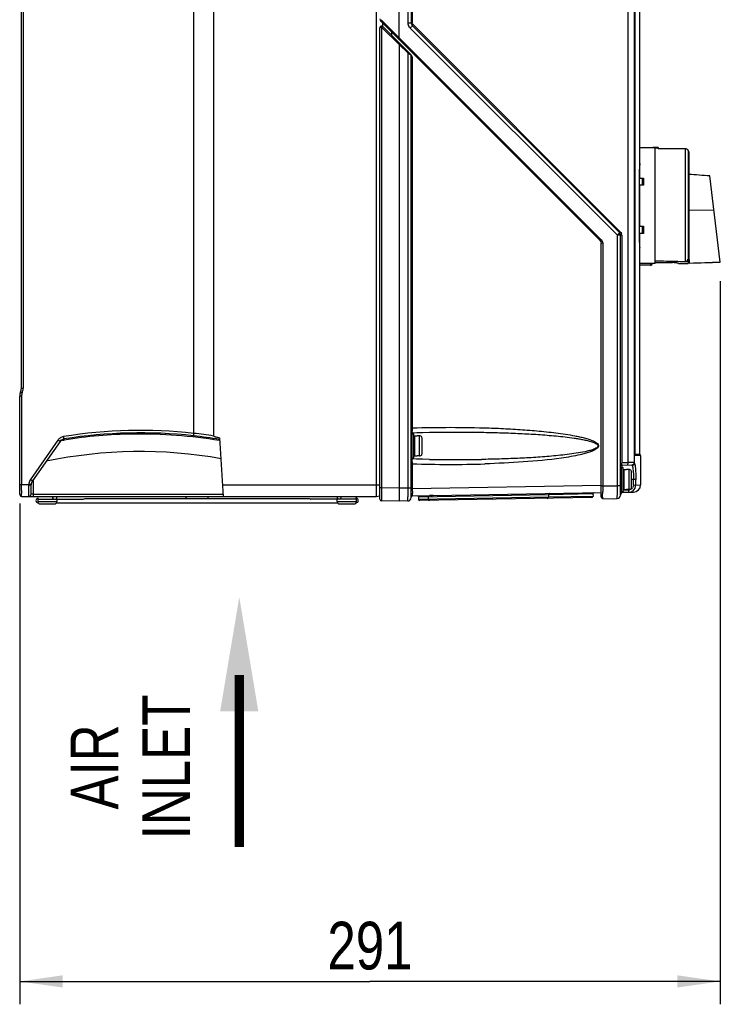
# Model space of a CAD drawing. Header units: inches. Extents: x 0 to 117, y 0 to 83.
# Tile 17 of 69: x 48 to 59, y 19 to 35. Entities that reach past the tile are written whole.
import ezdxf

# ---------------------------------------------------------------- set-up
doc = ezdxf.new("R2010")
doc.units = ezdxf.units.IN
doc.header["$LTSCALE"] = 6.431102
doc.header["$MEASUREMENT"] = 0
doc.layers.get('0').update_dxf_attribs({"linetype": 'CONTINUOUS'})
doc.styles.get("Standard").update_dxf_attribs({"font": 'txt', "width": 0.8})
doc.styles.add('TEXTSTYLE_5', font='txt', dxfattribs={"width": 0.8})
doc.dimstyles.new('DIMSTYLE_1', dxfattribs={"dimtxt": 0.78125, "dimasz": 0.7, "dimexe": 0.18, "dimexo": 0.0625, "dimgap": 0.09, "dimtad": 1, "dimdec": 0, "dimzin": 4, "dimdsep": 46, "dimtxsty": 'STANDARD', "dimblk": '_FILLED', "dimblk1": '_FILLED', "dimblk2": '_FILLED', "dimcen": 0.09, "dimadec": 0, "dimazin": 0, "dimtfac": 1, "dimtdec": 0, "dimtofl": 0, "dimtmove": 0, "dimatfit": 3, "dimldrblk": '_FILLED', "dimfxl": 1, "dimtolj": 1, "dimtzin": 4, "dimarcsym": 0})

# ---------------------------------------------------------------- blocks, each defined once
blk = doc.blocks.new('_FILLED')
at = {"color": 0, "linetype": 'BYBLOCK'}
blk.add_solid([(0, 0), (-1, 0.143), (-1, -0.143)], dxfattribs=at)
blk = doc.blocks.new('*D6')
at = {"color": 7, "linetype": 'CONTINUOUS'}
for p, q in [((59.009, 31.101), (59.009, 19.264)), ((47.548, 27.463), (47.548, 19.264)), ((47.548, 19.639), (53.278, 19.639)), ((59.009, 19.639), (53.278, 19.639))]:
    blk.add_line(p, q, dxfattribs=at)
at = {"color": 7, "linetype": 'CONTINUOUS', "xscale": 0.7, "yscale": 0.7, "zscale": 0.7, "rotation": 180}
blk.add_blockref('_FILLED', (47.548, 19.639), dxfattribs=at)
at = {"color": 7, "linetype": 'CONTINUOUS', "xscale": 0.7, "yscale": 0.7, "zscale": 0.7}
blk.add_blockref('_FILLED', (59.009, 19.639), dxfattribs=at)
at = {"color": 7, "linetype": 'CONTINUOUS', "insert": (53.278, 20.616), "char_height": 0.7812, "width": 1.875, "attachment_point": 2, "line_spacing_factor": 0.9}
blk.add_mtext('291', dxfattribs=at)
blk = doc.blocks.new('SYMBOL_1_BL2', base_point=(51.14, 23.887))
at = {"color": 7, "linetype": 'CONTINUOUS', "const_width": 0.15}
blk.add_lwpolyline([(51.14, 24.653), (51.14, 21.84)], dxfattribs=at)
at = {"color": 7, "linetype": 'CONTINUOUS'}
blk.add_solid([(51.452, 24.059), (51.14, 25.934), (50.827, 24.059)], dxfattribs=at)

msp = doc.modelspace()

# ---------------------------------------------------------------- linework, layer by layer
at = {"color": 7, "linetype": 'CONTINUOUS'}
for p, q in [((53.953, 53.052), (53.953, 35.33)), ((53.756, 35.087), (53.756, 52.907)), ((53.902, 35.33), (53.902, 52.895)), ((53.383, 27.767), (53.383, 52.775)), ((57.5, 28.133), (57.5, 52.589)), ((57.603, 28.125), (57.603, 52.589)), ((50.394, 28.611), (50.394, 51.428)), ((50.721, 28.567), (50.721, 51.481)), ((47.575, 29.35), (47.575, 51.083)), ((47.604, 51.083), (47.604, 29.35)), ((57.614, 28.274), (57.614, 45.032)), ((57.693, 32.791), (57.693, 43.641)), ((53.97, 40.395), (53.97, 35.33)), ((57.046, 31.767), (53.459, 35.355)), ((53.756, 35.085), (53.472, 35.369)), ((53.481, 35.333), (53.481, 35.271)), ((53.902, 35.33), (53.953, 35.33)), ((57.373, 31.912), (53.982, 35.302)), ((53.441, 27.534), (53.441, 35.252)), ((53.468, 35.259), (53.468, 27.723)), ((53.474, 35.257), (53.756, 34.975)), ((53.488, 35.271), (53.951, 34.808)), ((53.606, 35.154), (53.619, 35.154)), ((53.638, 35.127), (53.638, 35.175)), ((53.936, 35.247), (57.327, 31.856)), ((53.971, 35.288), (57.361, 31.898)), ((57.063, 31.781), (53.756, 35.087)), ((53.756, 34.978), (53.902, 34.833)), ((53.756, 34.975), (53.756, 27.718)), ((53.902, 27.72), (53.902, 34.833)), ((53.909, 34.827), (53.902, 34.833)), ((53.923, 34.818), (53.909, 34.827)), ((53.953, 34.798), (53.923, 34.818)), ((53.953, 27.563), (53.953, 34.798)), ((53.953, 34.798), (53.961, 34.783)), ((53.961, 34.783), (53.97, 34.764)), ((53.97, 34.764), (53.97, 28.7)), ((57.693, 33.291), (57.945, 33.291)), ((57.945, 33.283), (57.693, 33.283)), ((57.885, 33.287), (57.841, 33.284)), ((57.973, 33.29), (57.929, 33.289)), ((57.945, 31.393), (57.945, 33.283)), ((57.964, 33.282), (57.945, 33.282)), ((57.973, 33.282), (57.964, 33.282)), ((57.973, 33.29), (57.973, 33.282)), ((57.993, 33.291), (57.976, 33.29)), ((57.993, 33.291), (57.993, 33.27)), ((58.441, 33.27), (57.993, 33.27)), ((58.441, 31.425), (58.441, 33.27)), ((58.468, 33.259), (58.477, 33.259)), ((58.477, 33.259), (58.477, 33.246)), ((58.481, 33.244), (58.481, 31.394)), ((58.493, 33.228), (58.481, 33.228)), ((58.493, 33.228), (58.493, 31.454)), ((57.685, 31.738), (57.685, 32.938)), ((57.693, 32.791), (57.752, 32.791)), ((57.732, 32.791), (57.732, 32.673)), ((57.752, 32.791), (57.752, 32.673)), ((59.009, 31.414), (58.836, 32.825)), ((57.752, 32.673), (57.693, 32.673)), ((57.693, 32.003), (57.693, 32.673)), ((58.493, 32.266), (58.904, 32.268)), ((57.693, 32.003), (57.752, 32.003)), ((57.732, 32.003), (57.732, 31.885)), ((57.752, 32.003), (57.752, 31.885)), ((57.396, 31.856), (57.327, 31.856)), ((57.327, 27.753), (57.327, 31.856)), ((57.378, 27.602), (57.378, 31.856)), ((57.396, 31.856), (57.396, 28.133)), ((57.752, 31.885), (57.693, 31.885)), ((57.693, 28.27), (57.693, 31.885)), ((57.086, 31.726), (57.063, 31.726)), ((57.063, 27.564), (57.063, 31.726)), ((57.086, 31.726), (57.086, 27.753)), ((58.508, 31.448), (58.481, 31.448)), ((58.508, 31.454), (58.493, 31.454)), ((58.508, 31.393), (58.508, 31.454)), ((57.945, 31.393), (57.693, 31.393)), ((57.867, 31.362), (57.693, 31.362)), ((57.867, 31.393), (57.867, 31.362)), ((58.323, 31.393), (58.481, 31.393)), ((59.009, 31.411), (58.508, 31.393)), ((47.575, 29.35), (47.604, 29.35)), ((47.577, 29.221), (47.548, 29.221)), ((47.548, 27.608), (47.548, 29.221)), ((47.577, 29.221), (47.577, 27.775)), ((50.882, 27.578), (50.824, 28.537)), ((53.965, 28.604), (53.993, 28.604)), ((53.965, 28.604), (53.965, 28.21)), ((53.971, 28.629), (53.971, 28.649)), ((53.973, 28.621), (53.973, 28.604)), ((53.993, 28.21), (53.993, 28.603)), ((54.004, 28.572), (54.052, 28.572)), ((54.004, 28.572), (54.004, 28.242)), ((54.052, 28.571), (54.052, 28.572)), ((54.091, 28.571), (54.052, 28.571)), ((54.091, 28.243), (54.091, 28.571)), ((54.13, 28.282), (54.13, 28.531)), ((54.139, 28.626), (54.251, 28.628)), ((48.174, 28.501), (47.723, 27.856)), ((48.207, 28.478), (47.756, 27.834)), ((48.26, 28.499), (48.275, 28.502)), ((48.272, 28.519), (48.271, 28.517)), ((50.827, 28.491), (50.817, 28.493)), ((50.825, 28.511), (50.82, 28.512)), ((53.965, 28.21), (53.993, 28.21)), ((53.973, 28.21), (53.973, 28.192)), ((54.004, 28.241), (54.052, 28.241)), ((54.091, 28.243), (54.052, 28.243)), ((54.052, 28.241), (54.052, 28.243)), ((57.614, 28.274), (57.614, 28.274)), ((57.614, 28.27), (57.693, 28.27)), ((57.615, 28.258), (57.699, 28.258)), ((57.705, 28.246), (57.618, 28.246)), ((57.705, 28.246), (57.705, 27.766)), ((53.97, 28.114), (53.953, 28.114)), ((53.97, 28.114), (53.97, 27.705)), ((54.041, 28.19), (53.972, 28.192)), ((57.39, 28.052), (57.418, 28.052)), ((57.39, 28.052), (57.39, 27.659)), ((57.396, 28.133), (57.5, 28.133)), ((57.398, 28.092), (57.565, 28.097)), ((57.398, 28.092), (57.398, 28.052)), ((57.418, 27.659), (57.418, 28.052)), ((57.603, 28.136), (57.5, 28.134)), ((57.566, 28.097), (57.565, 28.097)), ((57.565, 28.086), (57.565, 28.097)), ((57.611, 28.099), (57.614, 28.084)), ((57.43, 28.021), (57.477, 28.021)), ((57.43, 28.021), (57.43, 27.69)), ((57.477, 28.02), (57.477, 28.021)), ((57.516, 28.02), (57.477, 28.02)), ((57.516, 27.691), (57.516, 28.02)), ((57.556, 27.731), (57.556, 27.98)), ((47.548, 27.775), (47.695, 27.775)), ((47.577, 27.714), (47.577, 27.775)), ((47.708, 27.774), (47.695, 27.775)), ((47.733, 27.617), (47.734, 27.767)), ((47.772, 27.617), (47.775, 27.861)), ((50.871, 27.767), (53.441, 27.767)), ((57.063, 27.759), (53.97, 27.705)), ((57.063, 27.751), (57.086, 27.751)), ((57.086, 27.753), (57.327, 27.753)), ((57.086, 27.751), (57.086, 27.727)), ((57.086, 27.727), (57.086, 27.704)), ((57.327, 27.755), (57.378, 27.755)), ((57.628, 27.856), (57.556, 27.856)), ((57.59, 27.765), (57.59, 27.856)), ((57.59, 27.765), (57.705, 27.766)), ((57.628, 27.766), (57.628, 27.856)), ((47.577, 27.677), (47.577, 27.714)), ((47.577, 27.578), (53.382, 27.578)), ((47.772, 27.617), (50.88, 27.617)), ((47.772, 27.578), (47.772, 27.617)), ((53.382, 27.578), (53.441, 27.586)), ((53.441, 27.723), (53.468, 27.723)), ((53.468, 27.723), (53.756, 27.718)), ((53.468, 27.723), (53.468, 27.7)), ((53.468, 27.7), (53.468, 27.678)), ((53.468, 27.678), (53.468, 27.656)), ((53.468, 27.656), (53.468, 27.596)), ((53.468, 27.596), (53.468, 27.562)), ((53.756, 27.717), (53.902, 27.72)), ((53.902, 27.72), (53.953, 27.72)), ((53.953, 27.705), (53.97, 27.705)), ((53.973, 27.587), (54.252, 27.592)), ((56.198, 27.606), (54.071, 27.569)), ((54.071, 27.569), (54.072, 27.53)), ((56.198, 27.567), (54.072, 27.53)), ((54.229, 27.572), (54.23, 27.533)), ((54.269, 27.592), (54.252, 27.592)), ((54.269, 27.592), (54.3, 27.593)), ((54.314, 27.593), (54.269, 27.592)), ((54.314, 27.593), (57.063, 27.641)), ((56.198, 27.606), (56.198, 27.567)), ((56.926, 27.619), (56.199, 27.606)), ((56.927, 27.58), (56.199, 27.567)), ((56.926, 27.619), (56.927, 27.58)), ((57.086, 27.704), (57.086, 27.681)), ((57.086, 27.681), (57.086, 27.66)), ((57.39, 27.659), (57.418, 27.659)), ((57.421, 27.685), (57.512, 27.687)), ((57.421, 27.646), (57.589, 27.649)), ((57.43, 27.69), (57.477, 27.69)), ((57.516, 27.691), (57.477, 27.691)), ((57.477, 27.69), (57.477, 27.691)), ((47.842, 27.535), (48.59, 27.535)), ((47.842, 27.535), (47.842, 27.496)), ((47.842, 27.496), (48.157, 27.496)), ((47.847, 27.476), (47.847, 27.476)), ((47.881, 27.456), (48.118, 27.456)), ((48.151, 27.476), (52.747, 27.476)), ((48.157, 27.535), (48.157, 27.496)), ((48.627, 27.547), (52.272, 27.547)), ((52.292, 27.54), (52.299, 27.537)), ((53.057, 27.535), (52.308, 27.535)), ((52.742, 27.496), (52.742, 27.535)), ((52.742, 27.496), (53.057, 27.496)), ((52.781, 27.456), (53.017, 27.456)), ((53.052, 27.476), (53.051, 27.476)), ((53.057, 27.496), (53.057, 27.535)), ((53.468, 27.562), (53.468, 27.548)), ((53.468, 27.548), (53.468, 27.511)), ((53.468, 27.511), (53.468, 27.508)), ((53.468, 27.508), (53.468, 27.506)), ((53.756, 27.501), (53.468, 27.506)), ((53.895, 27.504), (53.756, 27.501)), ((56.908, 27.56), (54.092, 27.51)), ((57.083, 27.545), (57.26, 27.542)), ((57.085, 27.561), (57.084, 27.545)), ((57.26, 27.542), (57.32, 27.543))]:
    msp.add_line(p, q, dxfattribs=at)
for points in [[(53.468, 35.259), (53.469, 35.259), (53.47, 35.259), (53.471, 35.259), (53.471, 35.259), (53.472, 35.259), (53.473, 35.258), (53.473, 35.258), (53.474, 35.258), (53.474, 35.257)], [(53.953, 28.602), (53.954, 28.605), (53.955, 28.609), (53.956, 28.612), (53.958, 28.615), (53.961, 28.618), (53.964, 28.619), (53.968, 28.621), (53.971, 28.621), (53.972, 28.621)], [(53.972, 28.621), (54.042, 28.624), (54.139, 28.626)], [(48.206, 28.476), (48.207, 28.478), (48.21, 28.482), (48.213, 28.486), (48.217, 28.489), (48.22, 28.493), (48.224, 28.496), (48.228, 28.499), (48.232, 28.502), (48.236, 28.504), (48.239, 28.506), (48.243, 28.508), (48.247, 28.51), (48.25, 28.511), (48.253, 28.512), (48.255, 28.513), (48.257, 28.513), (48.258, 28.514)], [(53.964, 28.194), (53.961, 28.196), (53.958, 28.198), (53.956, 28.201), (53.955, 28.205), (53.954, 28.208)], [(57.616, 28.252), (57.616, 28.252), (57.616, 28.253), (57.615, 28.254), (57.615, 28.255), (57.615, 28.257), (57.615, 28.259), (57.615, 28.261), (57.614, 28.263), (57.614, 28.265), (57.614, 28.268), (57.614, 28.271), (57.614, 28.274)], [(53.972, 28.192), (53.971, 28.192), (53.968, 28.193), (53.964, 28.194)], [(54.251, 28.185), (54.138, 28.187), (54.041, 28.19)]]:
    msp.add_lwpolyline(points, dxfattribs=at)
for centre, radius, start, end in [((53.5, 35.397), 0.0591, 180, 225), ((54.012, 35.33), 0.0591, 180, 225), ((53.469, 35.252), 0.0276, 45, 180), ((53.619, 35.174), 0.0197, 271.5, 360), ((54.02, 35.331), 0.119, 214.982, 224.9834), ((53.934, 34.798), 0.0197, 0, 45), ((57.953, 34.237), 0.947, 271.185, 271.3854), ((57.953, 34.23), 0.947, 271.195, 272.386), ((58.441, 33.231), 0.0391, 73.2723, 89.944), ((58.441, 33.23), 0.0403, 23.301, 39.8135), ((68.264, 32.356), 10.594, 176.5783, 176.8489), ((67.906, 32.378), 10.235, 176.3655, 176.5798), ((47.349, -125.127), 158.37, 85.84051, 85.96495), ((57.004, 31.726), 0.0591, 0, 45), ((57.006, 31.725), 0.0793, 30.0794, 44.9765), ((57.007, 31.726), 0.0782, 25.0146, 30.0351), ((57.319, 31.856), 0.0591, 0, 45), ((57.316, 31.856), 0.0793, 5.1282, 19.9285), ((57.318, 31.856), 0.078, 0.0102, 5.1106), ((57.008, 31.726), 0.078, 0.0102, 5.1205), ((68.333, 32.324), 10.664, 183.152, 183.421), ((68.064, 32.308), 10.394, 183.4221, 183.6328), ((58.439, 31.465), 0.0417, 342.0956, 359.9934), ((57.867, 31.393), 0.0315, 270, 360), ((47.418, 29.35), 0.157, 335.8531, 360), ((47.416, 29.35), 0.188, 338.6029, 357.2503), ((47.419, 29.35), 0.185, 357.3105, 0.0341), ((47.705, 29.221), 0.157, 155.8532, 180), ((47.703, 29.222), 0.126, 155.8157, 180.022), ((47.419, 29.349), 0.185, 335.8175, 338.5423), ((56.047, 28.681), 2.076, 179.4706, 180.3534), ((48.287, 28.422), 0.138, 99.189, 124.6291), ((49.524, 20.704), 7.955, 83.7197, 99.1074), ((49.524, 20.703), 7.916, 83.7143, 99.0993), ((49.52, 20.714), 7.887, 90.8417, 99.079), ((49.518, 20.708), 7.892, 80.5251, 90.8262), ((49.509, 20.654), 7.966, 80.5302, 83.6433), ((49.405, 19.909), 8.758, 81.3586, 83.512), ((55.478, 28.676), 1.508, 180.2906, 180.9972), ((49.519, 20.724), 7.877, 99.1966, 99.4945), ((49.519, 20.732), 7.581, 79.9287, 101.7178), ((57.709, 28.27), 0.0157, 180, 231.3178), ((57.689, 28.246), 0.0157, 0, 51.3178), ((56.146, 28.133), 2.176, 179.6624, 180.5092), ((54.594, 46.901), 18.798, 268.1, 271.7198), ((54.696, 53.36), 25.179, 268.9891, 270.9226), ((57.398, 28.073), 0.0197, 91.5, 180), ((58.008, 28.124), 0.612, 179.2641, 179.8956), ((57.564, 28.136), 0.0394, 272.9182, 360), ((56.566, 27.892), 1.023, 4.7747, 5.0688), ((47.702, 28.211), 0.446, 268.9738, 270.739), ((47.85, 27.767), 0.156, 144.9658, 151.9721), ((47.852, 27.766), 0.118, 145, 179.5), ((57.587, 27.767), 0.118, 271, 0.0024), ((47.577, 27.608), 0.0295, 180.0315, 269.9821), ((70.771, 27.722), 23.194, 180.1112, 180.2294), ((47.694, 27.618), 0.0394, 269.8766, 359.4857), ((47.871, 27.566), 0.0315, 157.9124, 220), ((48.122, 27.566), 0.0337, 180.0476, 189.3895), ((48.127, 27.566), 0.0315, 310, 22.0876), ((50.23, 27.566), 0.0437, 352.7824, 7.2176), ((52.771, 27.566), 0.0315, 157.9124, 220), ((52.774, 27.566), 0.0322, 349.5123, 10.4291), ((53.027, 27.566), 0.0315, 310, 22.0876), ((53.973, 27.567), 0.0197, 91, 180), ((59.205, 27.689), 5.234, 179.8267, 180.3178), ((57.595, 27.68), 3.624, 180.312, 180.7331), ((54.052, 27.569), 0.0197, 1, 91), ((54.21, 27.572), 0.0197, 1, 51), ((56.179, 27.567), 0.0197, 271, 1), ((56.217, 27.607), 0.0197, 91, 181), ((56.907, 27.579), 0.0197, 271, 1), ((56.946, 27.619), 0.0197, 91, 181), ((57.083, 27.564), 0.0197, 180, 269), ((45.936, 27.702), 11.15, 359.5785, 359.7833), ((50.52, 27.667), 6.565, 359.2946, 359.587), ((53.386, 27.632), 3.699, 359.0728, 359.2873), ((54.882, 27.608), 2.203, 358.7754, 359.0787), ((57.319, 27.602), 0.0591, 271, 360), ((57.39, 27.67), 0.0118, 180, 270), ((57.422, 27.602), 0.0433, 91, 180.4135), ((57.118, 27.674), 0.303, 0.7958, 2.047), ((56.925, 27.671), 0.497, 0.0545, 0.8016), ((55.478, 27.671), 1.943, 359.6911, 0.0374), ((57.511, 27.766), 0.0792, 271.0048, 274.1783), ((57.51, 27.766), 0.119, 271.0231, 278.4563), ((57.511, 27.767), 0.0804, 274.18, 278.649), ((57.511, 27.766), 0.0794, 308.008, 322.6831), ((57.51, 27.766), 0.119, 300.6238, 308.0055), ((47.847, 27.511), 0.0354, 90, 270), ((47.881, 27.496), 0.0394, 180, 270), ((48.117, 27.496), 0.0394, 270, 360), ((52.781, 27.496), 0.0394, 180, 270), ((53.017, 27.496), 0.0394, 270, 360), ((53.052, 27.511), 0.0354, 270, 90), ((53.469, 27.534), 0.0276, 180.001, 269), ((53.894, 27.563), 0.0591, 271, 360), ((54.092, 27.53), 0.0197, 181, 271), ((54.25, 27.533), 0.0197, 181, 271)]:
    msp.add_arc(centre, radius, start, end, dxfattribs=at)
for centre, major_axis, ratio, start_param, end_param in [((61.226, 32.338), (10.8, 0), 0.087489, -1.879416, -1.831553), ((61.181, 32.338), (10.8, 0), 0.087489, 4.40814, 4.459709), ((60.025, 32.338), (10.8, 0), 0.087489, -1.764555, -1.738244), ((21.85, 32.183), (50.961, 0.194), 0.026107, -0.76805, -0.753804)]:
    msp.add_ellipse(centre, major_axis=major_axis, ratio=ratio, start_param=start_param, end_param=end_param, dxfattribs=at)
for points, knots in [([(53.472, 35.369), (53.469, 35.365), (53.464, 35.361), (53.461, 35.357), (53.458, 35.355), (53.459, 35.355)], [0, 0, 0, 0, 0.707552, 0.923664, 1, 1, 1, 1]), ([(53.982, 35.302), (53.979, 35.299), (53.977, 35.296), (53.969, 35.29), (53.971, 35.288)], [0, 0, 0, 0, 0.707086, 1, 1, 1, 1]), ([(53.441, 35.252), (53.441, 35.255), (53.454, 35.259), (53.462, 35.259), (53.468, 35.259)], [0, 0, 0, 0, 0.326275, 1, 1, 1, 1]), ([(53.468, 35.279), (53.468, 35.279), (53.469, 35.276), (53.468, 35.271), (53.468, 35.264), (53.468, 35.259)], [0, 0, 0, 0, 0.07643, 0.292746, 1, 1, 1, 1]), ([(53.488, 35.271), (53.488, 35.271), (53.487, 35.269), (53.482, 35.266), (53.478, 35.26), (53.474, 35.257)], [0, 0, 0, 0, 0.076544, 0.293377, 1, 1, 1, 1]), ([(53.619, 35.154), (53.62, 35.154), (53.618, 35.147), (53.619, 35.144), (53.619, 35.14)], [0, 0, 0, 0, 0.268069, 1, 1, 1, 1]), ([(53.971, 35.288), (53.972, 35.287), (53.967, 35.281), (53.962, 35.274), (53.95, 35.261), (53.941, 35.252), (53.936, 35.247)], [0, 0, 0, 0, 0.081614, 0.294283, 0.615343, 1, 1, 1, 1]), ([(53.741, 35.072), (53.742, 35.072), (53.744, 35.075), (53.749, 35.077), (53.754, 35.083), (53.757, 35.087)], [0, 0, 0, 0, 0.078892, 0.297986, 1, 1, 1, 1]), ([(53.769, 34.99), (53.771, 34.989), (53.761, 34.983), (53.759, 34.979), (53.756, 34.976)], [0, 0, 0, 0, 0.292939, 1, 1, 1, 1]), ([(53.902, 34.833), (53.905, 34.836), (53.906, 34.839), (53.914, 34.845), (53.913, 34.846)], [0, 0, 0, 0, 0.707086, 1, 1, 1, 1]), ([(57.046, 31.767), (57.048, 31.766), (57.055, 31.775), (57.059, 31.778), (57.063, 31.781)], [0, 0, 0, 0, 0.302315, 1, 1, 1, 1]), ([(57.327, 31.856), (57.333, 31.863), (57.341, 31.871), (57.349, 31.88), (57.351, 31.882)], [0, 0, 0, 0, 0.780783, 1, 1, 1, 1]), ([(57.351, 31.882), (57.352, 31.883), (57.356, 31.888), (57.36, 31.893), (57.361, 31.897)], [0, 0, 0, 0, 0.358908, 1, 1, 1, 1]), ([(57.361, 31.898), (57.36, 31.899), (57.368, 31.905), (57.369, 31.909), (57.373, 31.912)], [0, 0, 0, 0, 0.292354, 1, 1, 1, 1]), ([(57.361, 31.897), (57.361, 31.897), (57.361, 31.897), (57.361, 31.898), (57.361, 31.898)], [0, 0, 0, 0, 0.608241, 1, 1, 1, 1]), ([(58.297, 31.402), (58.292, 31.402), (58.268, 31.405), (58.244, 31.406), (58.225, 31.406)], [0, 0, 0, 0, 0.211203, 1, 1, 1, 1]), ([(58.323, 31.395), (58.323, 31.398), (58.31, 31.398), (58.304, 31.401), (58.297, 31.402)], [0, 0, 0, 0, 0.272739, 1, 1, 1, 1]), ([(47.561, 29.285), (47.561, 29.285), (47.566, 29.284), (47.569, 29.281), (47.578, 29.278), (47.584, 29.275), (47.588, 29.273)], [0, 0, 0, 0, 0.075834, 0.291267, 0.616017, 1, 1, 1, 1]), ([(53.97, 28.7), (54.179, 28.707), (54.598, 28.713), (55.121, 28.705), (55.539, 28.687), (55.852, 28.667), (56.112, 28.644), (56.32, 28.62), (56.475, 28.599), (56.604, 28.577), (56.707, 28.556), (56.783, 28.538), (56.859, 28.516), (56.92, 28.493), (56.967, 28.47), (56.999, 28.448), (57.025, 28.413), (57.008, 28.373), (56.976, 28.35), (56.931, 28.324), (56.869, 28.301), (56.794, 28.279), (56.692, 28.254), (56.564, 28.229), (56.254, 28.181), (55.785, 28.138), (55.367, 28.118), (55.158, 28.112)], [0, 0, 0, 0, 0.125016, 0.250032, 0.312543, 0.375054, 0.437566, 0.468824, 0.500083, 0.531344, 0.546976, 0.56261, 0.578245, 0.593882, 0.601706, 0.609528, 0.61726, 0.62491, 0.632726, 0.640551, 0.656187, 0.671822, 0.687456, 0.718718, 0.749978, 0.874985, 1, 1, 1, 1]), ([(48.272, 28.519), (48.272, 28.52), (48.272, 28.524), (48.268, 28.537), (48.267, 28.549), (48.265, 28.558)], [0, 0, 0, 0, 0.083993, 0.301957, 1, 1, 1, 1]), ([(50.394, 28.611), (50.393, 28.601), (50.394, 28.589), (50.389, 28.575), (50.391, 28.571)], [0, 0, 0, 0, 0.698399, 1, 1, 1, 1]), ([(50.721, 28.567), (50.721, 28.563), (50.734, 28.561), (50.749, 28.555), (50.772, 28.55), (50.797, 28.543), (50.815, 28.539), (50.824, 28.537)], [0, 0, 0, 0, 0.126954, 0.248753, 0.499598, 0.749805, 1, 1, 1, 1]), ([(53.972, 28.621), (53.972, 28.621), (53.972, 28.626), (53.971, 28.627), (53.971, 28.629)], [0, 0, 0, 0, 0.256918, 1, 1, 1, 1]), ([(54.251, 28.628), (54.449, 28.632), (54.745, 28.634), (55.14, 28.629), (55.436, 28.622), (55.732, 28.61), (55.978, 28.597), (56.175, 28.582), (56.323, 28.569), (56.47, 28.554), (56.592, 28.538), (56.69, 28.523), (56.763, 28.51), (56.835, 28.495), (56.895, 28.479), (56.942, 28.462), (56.97, 28.45), (56.991, 28.437), (57.005, 28.424), (57.012, 28.406), (57.004, 28.388), (56.989, 28.376), (56.968, 28.363), (56.928, 28.345), (56.846, 28.32), (56.725, 28.295), (56.578, 28.273), (56.431, 28.255), (56.284, 28.241), (56.137, 28.228), (55.94, 28.214), (55.693, 28.201), (55.397, 28.19), (55.2, 28.186), (55.101, 28.184)], [0, 0, 0, 0, 0.12504, 0.187552, 0.250058, 0.312558, 0.375053, 0.4063, 0.437545, 0.468789, 0.500033, 0.515655, 0.531277, 0.5469, 0.562522, 0.570336, 0.57815, 0.582057, 0.585991, 0.589867, 0.593763, 0.597694, 0.6016, 0.609415, 0.625035, 0.656273, 0.687516, 0.71876, 0.750004, 0.78125, 0.812496, 0.874992, 0.937493, 1, 1, 1, 1]), ([(48.207, 28.478), (48.206, 28.477), (48.202, 28.483), (48.196, 28.485), (48.186, 28.493), (48.178, 28.498), (48.174, 28.501)], [0, 0, 0, 0, 0.083954, 0.29427, 0.601899, 1, 1, 1, 1]), ([(48.271, 28.517), (48.271, 28.515), (48.262, 28.516), (48.259, 28.514), (48.256, 28.513)], [0, 0, 0, 0, 0.277306, 1, 1, 1, 1]), ([(57.614, 28.274), (57.614, 28.268), (57.615, 28.259), (57.615, 28.249), (57.617, 28.246)], [0, 0, 0, 0, 0.646136, 1, 1, 1, 1]), ([(57.616, 28.254), (57.616, 28.253), (57.617, 28.25), (57.617, 28.248), (57.616, 28.247)], [0, 0, 0, 0, 0.476071, 1, 1, 1, 1]), ([(53.97, 28.146), (53.97, 28.15), (53.971, 28.163), (53.971, 28.175), (53.971, 28.184)], [0, 0, 0, 0, 0.311945, 1, 1, 1, 1]), ([(53.971, 28.184), (53.971, 28.186), (53.972, 28.188), (53.972, 28.192), (53.972, 28.192)], [0, 0, 0, 0, 0.74304, 1, 1, 1, 1]), ([(57.398, 28.092), (57.397, 28.092), (57.397, 28.097), (57.395, 28.105), (57.396, 28.117), (57.396, 28.125)], [0, 0, 0, 0, 0.075136, 0.282608, 1, 1, 1, 1]), ([(57.496, 28.095), (57.497, 28.095), (57.498, 28.1), (57.5, 28.112), (57.5, 28.125), (57.5, 28.134)], [0, 0, 0, 0, 0.088291, 0.304286, 1, 1, 1, 1]), ([(57.603, 28.118), (57.603, 28.119), (57.603, 28.121), (57.603, 28.123), (57.603, 28.125)], [0, 0, 0, 0, 0.502032, 1, 1, 1, 1]), ([(57.614, 28.084), (57.617, 28.069), (57.626, 27.993), (57.628, 27.917), (57.628, 27.856)], [0, 0, 0, 0, 0.196722, 1, 1, 1, 1]), ([(57.579, 28.037), (57.579, 28.033), (57.582, 28.015), (57.584, 27.997), (57.585, 27.983)], [0, 0, 0, 0, 0.226536, 1, 1, 1, 1]), ([(57.586, 27.978), (57.587, 27.968), (57.589, 27.927), (57.59, 27.887), (57.59, 27.856)], [0, 0, 0, 0, 0.234205, 1, 1, 1, 1]), ([(47.694, 27.765), (47.694, 27.741), (47.694, 27.706), (47.694, 27.662), (47.693, 27.634), (47.694, 27.612), (47.692, 27.594), (47.695, 27.586), (47.692, 27.578), (47.694, 27.578)], [0, 0, 0, 0, 0.38641, 0.55923, 0.709992, 0.833353, 0.924766, 0.980974, 1, 1, 1, 1]), ([(47.735, 27.773), (47.734, 27.772), (47.73, 27.774), (47.726, 27.773), (47.717, 27.774), (47.711, 27.774), (47.708, 27.774)], [0, 0, 0, 0, 0.080785, 0.295749, 0.595908, 1, 1, 1, 1]), ([(47.734, 27.767), (47.734, 27.766), (47.731, 27.766), (47.724, 27.765), (47.714, 27.765), (47.708, 27.765)], [0, 0, 0, 0, 0.074139, 0.278507, 1, 1, 1, 1]), ([(47.723, 27.856), (47.726, 27.853), (47.737, 27.846), (47.748, 27.838), (47.755, 27.834)], [0, 0, 0, 0, 0.364979, 1, 1, 1, 1]), ([(53.382, 27.578), (53.381, 27.578), (53.384, 27.586), (53.382, 27.594), (53.383, 27.613), (53.382, 27.635), (53.383, 27.664), (53.383, 27.708), (53.382, 27.743), (53.383, 27.767)], [0, 0, 0, 0, 0.019248, 0.07614, 0.16853, 0.292907, 0.444392, 0.617254, 1, 1, 1, 1]), ([(57.32, 27.543), (57.322, 27.543), (57.322, 27.551), (57.324, 27.56), (57.324, 27.581), (57.325, 27.606), (57.326, 27.638), (57.327, 27.688), (57.327, 27.728), (57.327, 27.755)], [0, 0, 0, 0, 0.020336, 0.077306, 0.169469, 0.293523, 0.444708, 0.617363, 1, 1, 1, 1]), ([(47.577, 27.578), (47.576, 27.578), (47.578, 27.585), (47.576, 27.593), (47.577, 27.61), (47.577, 27.622), (47.577, 27.629)], [0, 0, 0, 0, 0.065489, 0.258835, 0.573866, 1, 1, 1, 1]), ([(47.772, 27.617), (47.767, 27.617), (47.758, 27.617), (47.745, 27.616), (47.739, 27.618), (47.733, 27.616), (47.733, 27.617)], [0, 0, 0, 0, 0.382173, 0.707054, 0.923359, 1, 1, 1, 1]), ([(53.756, 27.718), (53.756, 27.69), (53.757, 27.639), (53.756, 27.579), (53.755, 27.54), (53.752, 27.519), (53.754, 27.507), (53.756, 27.501)], [0, 0, 0, 0, 0.382153, 0.70593, 0.830091, 0.922373, 1, 1, 1, 1]), ([(53.895, 27.504), (53.897, 27.504), (53.896, 27.512), (53.899, 27.522), (53.899, 27.543), (53.9, 27.569), (53.901, 27.601), (53.902, 27.652), (53.902, 27.692), (53.902, 27.72)], [0, 0, 0, 0, 0.020295, 0.077251, 0.16941, 0.293466, 0.444659, 0.617327, 1, 1, 1, 1]), ([(53.972, 27.591), (53.972, 27.593), (53.971, 27.607), (53.971, 27.622), (53.971, 27.633)], [0, 0, 0, 0, 0.153867, 1, 1, 1, 1]), ([(53.973, 27.587), (53.972, 27.587), (53.972, 27.589), (53.972, 27.59), (53.972, 27.591)], [0, 0, 0, 0, 0.259091, 1, 1, 1, 1]), ([(57.421, 27.66), (57.421, 27.659), (57.421, 27.654), (57.422, 27.649), (57.421, 27.646)], [0, 0, 0, 0, 0.358213, 1, 1, 1, 1]), ([(57.512, 27.647), (57.513, 27.647), (57.511, 27.653), (57.513, 27.659), (57.512, 27.673), (57.512, 27.682), (57.512, 27.687)], [0, 0, 0, 0, 0.076765, 0.293067, 0.617952, 1, 1, 1, 1]), ([(48.619, 27.545), (48.62, 27.546), (48.623, 27.546), (48.625, 27.547), (48.627, 27.547)], [0, 0, 0, 0, 0.529353, 1, 1, 1, 1])]:
    msp.add_open_spline(points, degree=3, knots=knots, dxfattribs=at)
for points in [[(53.472, 35.369), (53.468, 35.373), (53.465, 35.378), (53.463, 35.383)], [(53.923, 35.263), (53.909, 35.282), (53.902, 35.307), (53.902, 35.33)], [(53.973, 35.317), (53.971, 35.321), (53.97, 35.326), (53.97, 35.33)], [(53.982, 35.302), (53.978, 35.306), (53.975, 35.311), (53.973, 35.317)], [(53.97, 34.764), (53.966, 34.779), (53.963, 34.797), (53.951, 34.808)], [(57.929, 33.289), (57.914, 33.289), (57.9, 33.288), (57.885, 33.287)], [(58.471, 33.256), (58.467, 33.261), (58.46, 33.266), (58.453, 33.268)], [(57.078, 31.759), (57.082, 31.751), (57.084, 31.742), (57.085, 31.733)], [(57.373, 31.912), (57.381, 31.904), (57.387, 31.894), (57.391, 31.883)], [(58.441, 31.425), (58.457, 31.425), (58.474, 31.438), (58.479, 31.452)], [(48.209, 28.535), (48.195, 28.526), (48.183, 28.514), (48.174, 28.501)], [(54.111, 28.566), (54.105, 28.569), (54.098, 28.571), (54.091, 28.571)], [(54.125, 28.551), (54.122, 28.557), (54.117, 28.562), (54.111, 28.566)], [(54.13, 28.531), (54.13, 28.538), (54.128, 28.545), (54.125, 28.551)], [(48.206, 28.476), (48.22, 28.497), (48.245, 28.513), (48.271, 28.517)], [(48.207, 28.478), (48.222, 28.499), (48.247, 28.515), (48.272, 28.519)], [(54.091, 28.243), (54.098, 28.243), (54.105, 28.244), (54.111, 28.248)], [(54.111, 28.248), (54.117, 28.251), (54.122, 28.256), (54.125, 28.262)], [(54.125, 28.262), (54.128, 28.268), (54.13, 28.275), (54.13, 28.282)], [(57.565, 28.086), (57.575, 28.087), (57.587, 28.092), (57.594, 28.1)], [(57.565, 28.086), (57.566, 28.083), (57.568, 28.08), (57.569, 28.078)], [(57.569, 28.078), (57.57, 28.074), (57.571, 28.07), (57.572, 28.066)], [(57.572, 28.066), (57.575, 28.057), (57.577, 28.047), (57.579, 28.037)], [(57.594, 28.1), (57.598, 28.105), (57.601, 28.111), (57.603, 28.118)], [(57.603, 28.123), (57.605, 28.12), (57.606, 28.116), (57.607, 28.113)], [(57.607, 28.113), (57.608, 28.108), (57.61, 28.104), (57.611, 28.099)], [(57.536, 28.014), (57.53, 28.018), (57.523, 28.02), (57.516, 28.02)], [(57.55, 28), (57.547, 28.006), (57.542, 28.011), (57.536, 28.014)], [(57.556, 27.98), (57.556, 27.987), (57.554, 27.994), (57.55, 28)], [(47.694, 27.765), (47.694, 27.769), (47.694, 27.772), (47.695, 27.775)], [(47.713, 27.84), (47.702, 27.82), (47.696, 27.798), (47.695, 27.775)], [(57.55, 27.711), (57.554, 27.717), (57.556, 27.724), (57.556, 27.731)], [(57.59, 27.765), (57.59, 27.749), (57.584, 27.731), (57.574, 27.718)], [(57.583, 27.672), (57.61, 27.694), (57.628, 27.731), (57.628, 27.765)], [(50.626, 27.578), (50.625, 27.574), (50.625, 27.57), (50.625, 27.566)], [(50.625, 27.566), (50.625, 27.56), (50.626, 27.553), (50.63, 27.547)], [(57.378, 27.602), (57.378, 27.622), (57.388, 27.64), (57.393, 27.659)], [(57.516, 27.691), (57.523, 27.691), (57.53, 27.693), (57.536, 27.697)], [(57.56, 27.704), (57.549, 27.695), (57.536, 27.69), (57.523, 27.688)], [(57.527, 27.649), (57.542, 27.651), (57.557, 27.656), (57.57, 27.664)], [(57.536, 27.697), (57.542, 27.7), (57.547, 27.705), (57.55, 27.711)], [(48.099, 27.542), (48.093, 27.547), (48.09, 27.554), (48.089, 27.561)], [(48.152, 27.547), (48.149, 27.542), (48.144, 27.537), (48.138, 27.535)], [(48.59, 27.535), (48.6, 27.535), (48.609, 27.542), (48.619, 27.545)], [(50.269, 27.547), (50.271, 27.551), (50.273, 27.556), (50.274, 27.561)], [(52.272, 27.547), (52.278, 27.547), (52.284, 27.544), (52.29, 27.541)], [(52.299, 27.537), (52.302, 27.536), (52.305, 27.535), (52.308, 27.535)], [(52.764, 27.535), (52.757, 27.535), (52.75, 27.541), (52.747, 27.547)], [(52.776, 27.535), (52.784, 27.535), (52.793, 27.539), (52.799, 27.546)], [(52.799, 27.546), (52.802, 27.55), (52.805, 27.555), (52.806, 27.561)]]:
    msp.add_open_spline(points, degree=3, dxfattribs=at)

# ---------------------------------------------------------------- block references
msp.add_blockref('SYMBOL_1_BL2', (51.14, 23.887), dxfattribs=at)

# ---------------------------------------------------------------- texts
at = {"color": 7, "linetype": 'CONTINUOUS', "insert": (48.38, 23.15), "char_height": 0.7812, "width": 2.57812, "attachment_point": 2, "rotation": 90, "line_spacing_factor": 0.9, "style": 'TEXTSTYLE_5'}
msp.add_mtext('AIR \\PINLET', dxfattribs=at)

# ---------------------------------------------------------------- dimensions: what is measured, and where the dimension line sits
at = {"color": 7, "linetype": 'CONTINUOUS'}
dim = msp.add_linear_dim(base=(59.009, 19.639), p1=(47.548, 27.463), p2=(59.009, 31.101), dimstyle='DIMSTYLE_1', dxfattribs=at)
dim.commit()
dim.dimension.update_dxf_attribs({"geometry": '*D6', "text_midpoint": (52.341, 20.225), "dimtype": 160})

doc.saveas('drawing.dxf')
